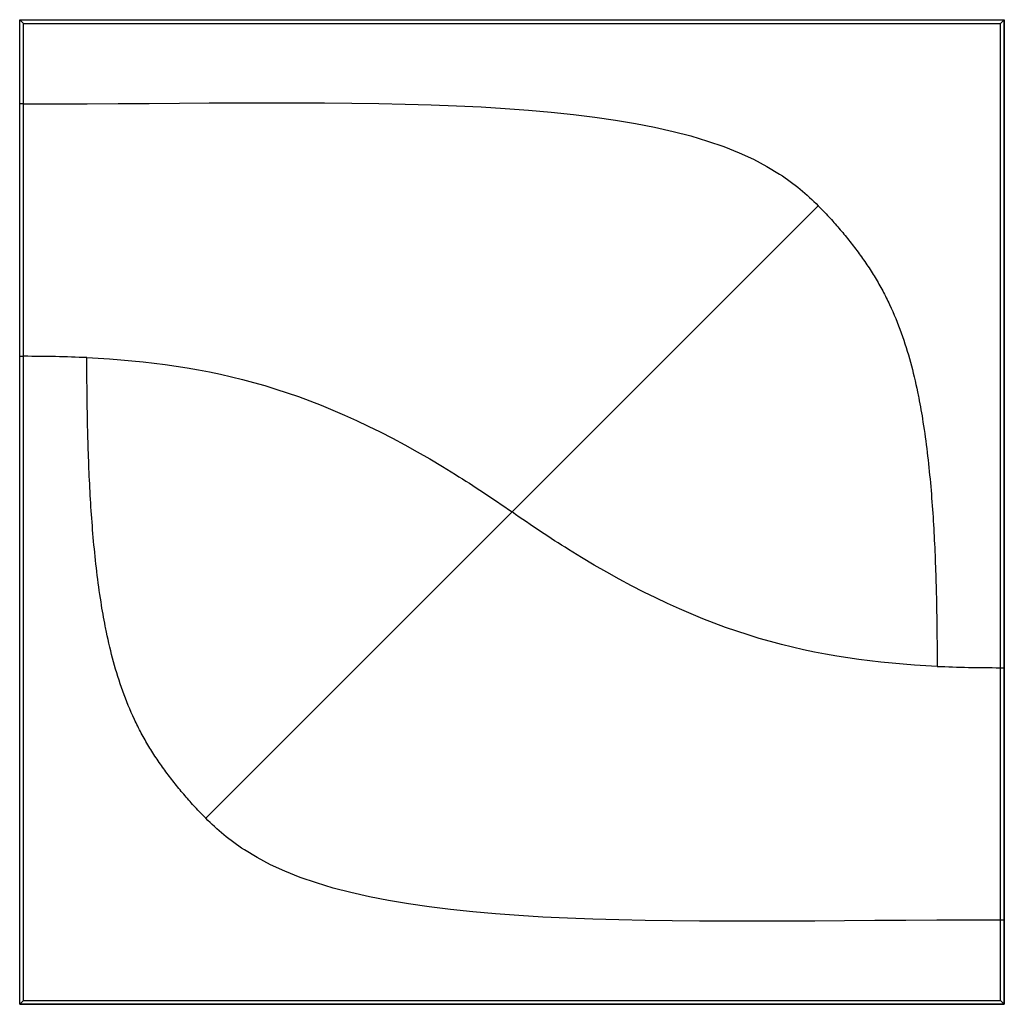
# Model space of a CAD drawing. Header units: millimetres. Extents: x 0 to 250, y 0 to 250.
import ezdxf

# ---------------------------------------------------------------- set-up
doc = ezdxf.new("R2010")
doc.units = ezdxf.units.MM
doc.layers.add('Default', color=18, linetype='Continuous', true_color=0x000000)

msp = doc.modelspace()

# ---------------------------------------------------------------- linework, layer by layer
at = {"layer": 'Default'}
for points, degree in [([(0, 0), (0, 125), (0, 250)], 2), ([(0, 250), (125, 250), (250, 250)], 2), ([(0, 228.63, 24), (0, 239.32, 24), (0, 250, 24)], 2), ([(0, 250, 24), (0, 250, 12), (0, 250)], 2), ([(0, 250, 24), (125, 250, 24), (250, 250, 24)], 2), ([(1, 249, 25), (125, 249, 25), (249, 249, 25)], 2), ([(1, 228.63, 25), (1, 238.82, 25), (1, 249, 25)], 2), ([(250, 250, 24), (249.96, 249.96, 24.04), (249.89, 249.89, 24.11), (249.78, 249.78, 24.22), (249.67, 249.67, 24.33), (249.56, 249.56, 24.44), (249.44, 249.44, 24.56), (249.33, 249.33, 24.67), (249.22, 249.22, 24.78), (249.11, 249.11, 24.89), (249.04, 249.04, 24.96), (249, 249, 25)], 3), ([(249, 85.47, 25), (249, 167.24, 25), (249, 249, 25)], 2), ([(250, 250), (250, 125), (250, 0)], 2), ([(250, 85.47, 24), (250, 167.74, 24), (250, 250, 24)], 2), ([(250, 250, 24), (250, 250, 12), (250, 250)], 2), ([(1, 228.63, 25), (0.5, 228.63, 24.5), (0, 228.63, 24)], 2), ([(0, 0, 24), (0, 82.26, 24), (0, 164.53, 24)], 2), ([(0, 164.53, 24), (0.5, 164.53, 24.5), (1, 164.53, 25)], 2), ([(17.06, 164.19, 25), (11.83, 164.42, 25), (6.49, 164.52, 25), (1, 164.53, 25)], 3), ([(1, 1, 25), (1, 82.76, 25), (1, 164.53, 25)], 2), ([(232.94, 85.81, 25), (238.17, 85.58, 25), (243.51, 85.48, 25), (249, 85.47, 25)], 3), ([(249, 85.47, 25), (249.5, 85.47, 24.5), (250, 85.47, 24)], 2), ([(249, 1, 25), (249, 11.18, 25), (249, 21.37, 25)], 2), ([(250, 21.37, 24), (249.5, 21.37, 24.5), (249, 21.37, 25)], 2), ([(250, 0, 24), (250, 10.68, 24), (250, 21.37, 24)], 2), ([(250, 0), (125, 0), (0, 0)], 2), ([(0, 0, 24), (0, 0, 12), (0, 0)], 2), ([(0, 0, 24), (125, 0, 24), (250, 0, 24)], 2), ([(1, 1, 25), (125, 1, 25), (249, 1, 25)], 2), ([(250, 0, 24), (250, 0, 12), (250, 0)], 2)]:
    msp.add_open_spline(points, degree=degree, dxfattribs=at)
at = {"layer": 'Default', "extrusion": (-2.85888e-07, -0.707107, -0.707107)}
msp.add_open_spline([(1, 249, 25), (0.96, 249.04, 24.96), (0.89, 249.11, 24.89), (0.78, 249.22, 24.78), (0.67, 249.33, 24.67), (0.56, 249.44, 24.56), (0.44, 249.56, 24.44), (0.33, 249.67, 24.33), (0.22, 249.78, 24.22), (0.11, 249.89, 24.11), (0.04, 249.96, 24.04), (0, 250, 24)], degree=3, knots=[-1.731956, -1.731956, -1.731956, -1.731956, -1.539506, -1.347055, -1.154605, -0.962155, -0.769705, -0.577255, -0.384805, -0.192355, 0, 0, 0, 0], dxfattribs=at)
at = {"layer": 'Default'}
for points, knots in [([(1, 228.63, 25), (87.9, 228.66, 25), (167.85, 232.85, 25), (199.87, 205.64, 25), (202.76, 202.76, 25)], [-0.9965636, -0.9965636, -0.9965636, -0.9965636, -0.1, 0, 0, 0, 0]), ([(1, 164.53, 25), (1, 165.22, 25), (1, 166.98, 24.82), (1, 169.69, 24.01), (1, 172.62, 22.7), (1, 175.52, 21.22), (1, 178.44, 19.72), (1, 181.38, 18.34), (1, 185.33, 16.75), (1, 190.37, 15.36), (1, 196.58, 14.82), (1, 202.79, 15.36), (1, 207.83, 16.75), (1, 211.78, 18.34), (1, 214.73, 19.72), (1, 217.64, 21.22), (1, 220.54, 22.7), (1, 223.48, 24.01), (1, 226.18, 24.83), (1, 227.95, 25), (1, 228.63, 25)], [-0.000929, -0.000929, -0.000929, -0.000929, 1.869457, 4.83485, 7.975516, 11.238144, 14.549791, 17.855107, 21.135516, 27.590539, 33.937932, 40.285328, 46.740362, 50.020764, 53.326061, 56.637693, 59.900375, 63.041247, 66.00695, 67.876732, 67.876732, 67.876732, 67.876732]), ([(202.76, 202.76, 25), (203.68, 201.85, 25), (205.47, 199.98, 25), (208.04, 197.06, 25), (210.52, 194.06, 25), (212.89, 190.98, 25), (215.14, 187.81, 25), (217.23, 184.53, 25), (219.15, 181.15, 25), (221.48, 176.51, 25), (223.94, 170.51, 25), (226.25, 163.08, 25), (227.56, 157.53, 25), (228.58, 152.45, 25), (229.48, 147.34, 25), (230.46, 140.15, 25), (231.26, 132.42, 25), (231.86, 124.67, 25), (232.3, 116.9, 25), (232.6, 109.13, 25), (232.8, 101.53, 25), (232.91, 93.76, 25), (232.94, 88.58, 25), (232.94, 85.81, 25)], [2, 2, 2, 2, 2.03125, 2.0625, 2.09375, 2.125, 2.15625, 2.1875, 2.21875, 2.25, 2.3125, 2.375, 2.4375, 2.4499972, 2.5, 2.5625, 2.625, 2.6875, 2.75, 2.8125, 2.875, 2.9333296, 2.9999998, 2.9999998, 2.9999998, 2.9999998]), ([(17.06, 164.19, 25), (48, 162.8, 25), (78.89, 155.73, 25), (120.07, 128.46, 25), (125, 125, 25)], [-0.8631488, -0.8631488, -0.8631488, -0.8631488, -0.1, 0, 0, 0, 0]), ([(47.24, 47.24, 25), (46.32, 48.15, 25), (44.53, 50.02, 25), (41.96, 52.94, 25), (39.48, 55.94, 25), (37.11, 59.02, 25), (34.86, 62.19, 25), (32.77, 65.47, 25), (30.85, 68.85, 25), (28.52, 73.49, 25), (26.06, 79.49, 25), (23.75, 86.92, 25), (22.44, 92.47, 25), (21.42, 97.55, 25), (20.52, 102.66, 25), (19.54, 109.85, 25), (18.74, 117.58, 25), (18.14, 125.33, 25), (17.7, 133.1, 25), (17.4, 140.87, 25), (17.2, 148.47, 25), (17.09, 156.24, 25), (17.06, 161.42, 25), (17.06, 164.19, 25)], [2, 2, 2, 2, 2.03125, 2.0625, 2.09375, 2.125, 2.15625, 2.1875, 2.21875, 2.25, 2.3125, 2.375, 2.4375, 2.4499972, 2.5, 2.5625, 2.625, 2.6875, 2.75, 2.8125, 2.875, 2.9333296, 2.9999998, 2.9999998, 2.9999998, 2.9999998]), ([(232.94, 85.81, 25), (202, 87.2, 25), (171.11, 94.27, 25), (129.93, 121.54, 25), (125, 125, 25)], [-0.8631488, -0.8631488, -0.8631488, -0.8631488, -0.1, 0, 0, 0, 0]), ([(249, 21.37, 25), (249, 22.05, 25), (249, 23.82, 24.83), (249, 26.52, 24.01), (249, 29.45, 22.7), (249, 32.36, 21.22), (249, 35.27, 19.72), (249, 38.22, 18.34), (249, 42.17, 16.75), (249, 47.21, 15.36), (249, 53.42, 14.82), (249, 59.63, 15.36), (249, 64.67, 16.75), (249, 68.62, 18.34), (249, 71.56, 19.72), (249, 74.48, 21.22), (249, 77.38, 22.7), (248.99, 80.31, 24.01), (249, 83.02, 24.82), (249, 84.78, 25), (249, 85.47, 25)], [-0.000168, -0.000168, -0.000168, -0.000168, 1.869614, 4.835317, 7.97619, 11.238871, 14.550504, 17.855801, 21.136203, 27.591238, 33.938635, 40.286028, 46.741052, 50.02146, 53.326777, 56.638424, 59.901052, 63.041719, 66.007112, 67.877498, 67.877498, 67.877498, 67.877498]), ([(249, 21.37, 25), (162.1, 21.34, 25), (82.15, 17.15, 25), (50.13, 44.36, 25), (47.24, 47.24, 25)], [-0.9965631, -0.9965631, -0.9965631, -0.9965631, -0.1, 0, 0, 0, 0])]:
    msp.add_open_spline(points, degree=3, knots=knots, dxfattribs=at)
at = {"layer": 'Default', "extrusion": (-1, -4.22831e-22, -1.5965e-20)}
msp.add_open_spline([(0, 164.53, 24), (0, 165.15, 24), (0, 166.76, 23.84), (0, 169.32, 23.08), (0, 172.18, 21.8), (0, 175.06, 20.33), (0, 177.99, 18.83), (0, 180.97, 17.42), (0, 185.01, 15.8), (0, 190.2, 14.37), (0, 196.58, 13.81), (0, 202.96, 14.37), (0, 208.15, 15.8), (0, 212.19, 17.42), (0, 215.17, 18.83), (0, 218.1, 20.33), (0, 220.99, 21.81), (0, 223.84, 23.08), (0, 226.4, 23.84), (0, 228.01, 24), (0, 228.63, 24)], degree=3, knots=[-0.000929, -0.000929, -0.000929, -0.000929, 1.869457, 4.83485, 7.975516, 11.238144, 14.549791, 17.855107, 21.135516, 27.590539, 33.937932, 40.285328, 46.740362, 50.020764, 53.326061, 56.637693, 59.900375, 63.041247, 66.00695, 67.876732, 67.876732, 67.876732, 67.876732], dxfattribs=at)
at = {"layer": 'Default', "extrusion": (-0.707107, 0.707106, -4.13386e-16)}
msp.add_open_spline([(202.76, 202.76, 25), (202.56, 202.56, 25), (202.15, 202.15, 24.97), (201.34, 201.34, 24.84), (200.32, 200.32, 24.59), (199.11, 199.11, 24.22), (197.9, 197.9, 23.81), (196.69, 196.69, 23.38), (195.48, 195.48, 22.94), (194.27, 194.27, 22.48), (193.07, 193.07, 22.02), (191.86, 191.86, 21.57), (190.65, 190.65, 21.11), (189.44, 189.44, 20.67), (188.23, 188.23, 20.23), (187.02, 187.02, 19.79), (185.41, 185.41, 19.23), (183.39, 183.39, 18.56), (180.97, 180.97, 17.81), (178.54, 178.54, 17.13), (176.1, 176.1, 16.52), (173.66, 173.66, 16), (171.22, 171.22, 15.57), (168.78, 168.78, 15.25), (166.33, 166.33, 15.05), (164.7, 164.7, 15), (163.07, 163.07, 15), (161.43, 161.43, 15.05), (158.99, 158.99, 15.25), (156.54, 156.54, 15.57), (154.1, 154.1, 16), (151.66, 151.66, 16.52), (149.23, 149.23, 17.13), (146.8, 146.8, 17.81), (144.37, 144.37, 18.56), (142.35, 142.35, 19.23), (140.74, 140.74, 19.79), (139.53, 139.53, 20.23), (138.32, 138.32, 20.67), (137.11, 137.11, 21.11), (135.91, 135.91, 21.57), (134.7, 134.7, 22.02), (133.49, 133.49, 22.48), (132.28, 132.28, 22.94), (131.07, 131.07, 23.38), (129.87, 129.87, 23.81), (128.65, 128.65, 24.22), (127.44, 127.44, 24.59), (126.43, 126.43, 24.84), (125.61, 125.61, 24.97), (125.2, 125.2, 25), (125, 125, 25)], degree=3, knots=[0, 0, 0, 0, 0.007812, 0.015625, 0.03125, 0.046875, 0.0625, 0.078125, 0.09375, 0.109375, 0.125, 0.140625, 0.15625, 0.171875, 0.1875, 0.203125, 0.21875, 0.25, 0.28125, 0.3125, 0.34375, 0.375, 0.40625, 0.4375, 0.46875, 0.5, 0.5, 0.53125, 0.5625, 0.59375, 0.625, 0.65625, 0.6875, 0.71875, 0.75, 0.78125, 0.796875, 0.8125, 0.828125, 0.84375, 0.859375, 0.875, 0.890625, 0.90625, 0.921875, 0.9375, 0.953125, 0.96875, 0.984375, 0.992187, 1, 1, 1, 1], dxfattribs=at)
at = {"layer": 'Default', "extrusion": (-0.707107, 0.707106, -2.06693e-15)}
msp.add_open_spline([(47.24, 47.24, 25), (47.44, 47.44, 25), (47.85, 47.85, 24.97), (48.66, 48.66, 24.84), (49.68, 49.68, 24.59), (50.89, 50.89, 24.22), (52.1, 52.1, 23.81), (53.31, 53.31, 23.38), (54.52, 54.52, 22.94), (55.73, 55.73, 22.48), (56.93, 56.93, 22.02), (58.14, 58.14, 21.57), (59.35, 59.35, 21.11), (60.56, 60.56, 20.67), (61.77, 61.77, 20.23), (62.98, 62.98, 19.79), (64.59, 64.59, 19.23), (66.61, 66.61, 18.56), (69.03, 69.03, 17.81), (71.46, 71.46, 17.13), (73.9, 73.9, 16.52), (76.34, 76.34, 16), (78.78, 78.78, 15.57), (81.22, 81.22, 15.25), (83.67, 83.67, 15.05), (85.3, 85.3, 15), (86.93, 86.93, 15), (88.57, 88.57, 15.05), (91.01, 91.01, 15.25), (93.46, 93.46, 15.57), (95.9, 95.9, 16), (98.34, 98.34, 16.52), (100.77, 100.77, 17.13), (103.2, 103.2, 17.81), (105.63, 105.63, 18.56), (107.65, 107.65, 19.23), (109.26, 109.26, 19.79), (110.47, 110.47, 20.23), (111.68, 111.68, 20.67), (112.89, 112.89, 21.11), (114.09, 114.09, 21.57), (115.3, 115.3, 22.02), (116.51, 116.51, 22.48), (117.72, 117.72, 22.94), (118.93, 118.93, 23.38), (120.13, 120.13, 23.81), (121.35, 121.35, 24.22), (122.56, 122.56, 24.59), (123.57, 123.57, 24.84), (124.39, 124.39, 24.97), (124.8, 124.8, 25), (125, 125, 25)], degree=3, knots=[0, 0, 0, 0, 0.007812, 0.015625, 0.03125, 0.046875, 0.0625, 0.078125, 0.09375, 0.109375, 0.125, 0.140625, 0.15625, 0.171875, 0.1875, 0.203125, 0.21875, 0.25, 0.28125, 0.3125, 0.34375, 0.375, 0.40625, 0.4375, 0.46875, 0.5, 0.5, 0.53125, 0.5625, 0.59375, 0.625, 0.65625, 0.6875, 0.71875, 0.75, 0.78125, 0.796875, 0.8125, 0.828125, 0.84375, 0.859375, 0.875, 0.890625, 0.90625, 0.921875, 0.9375, 0.953125, 0.96875, 0.984375, 0.992187, 1, 1, 1, 1], dxfattribs=at)
at = {"layer": 'Default', "extrusion": (-1, 4.43371e-16, -2.92958e-14)}
msp.add_open_spline([(250, 21.37, 24), (250, 21.99, 24), (250, 23.6, 23.84), (250, 26.16, 23.08), (250, 29.01, 21.81), (250, 31.9, 20.33), (250, 34.83, 18.83), (250, 37.81, 17.42), (250, 41.85, 15.8), (250, 47.03, 14.37), (250, 53.42, 13.81), (250, 59.8, 14.37), (250, 64.99, 15.8), (250, 69.02, 17.42), (250, 72.01, 18.83), (250, 74.94, 20.33), (250, 77.82, 21.8), (250, 80.68, 23.08), (250, 83.24, 23.84), (250, 84.85, 24), (250, 85.47, 24)], degree=3, knots=[-0.000168, -0.000168, -0.000168, -0.000168, 1.869614, 4.835317, 7.97619, 11.238871, 14.550504, 17.855801, 21.136203, 27.591238, 33.938635, 40.286028, 46.741052, 50.02146, 53.326777, 56.638424, 59.901052, 63.041719, 66.007112, 67.877498, 67.877498, 67.877498, 67.877498], dxfattribs=at)
at = {"layer": 'Default', "extrusion": (0.42055, -0.816377, 0.395811)}
msp.add_open_spline([(1, 1, 25), (0.96, 0.96, 24.96), (0.89, 0.89, 24.89), (0.78, 0.78, 24.78), (0.67, 0.67, 24.67), (0.56, 0.56, 24.56), (0.44, 0.44, 24.44), (0.33, 0.33, 24.33), (0.22, 0.22, 24.22), (0.11, 0.11, 24.11), (0.04, 0.04, 24.04), (0, 0, 24)], degree=3, knots=[-1.731907, -1.731907, -1.731907, -1.731907, -1.539456, -1.347006, -1.154556, -0.962106, -0.769656, -0.577206, -0.384756, -0.192306, 0, 0, 0, 0], dxfattribs=at)
at = {"layer": 'Default', "extrusion": (0.707107, 5.53277e-07, 0.707107)}
msp.add_open_spline([(250, 0, 24), (249.96, 0.04, 24.04), (249.89, 0.11, 24.11), (249.78, 0.22, 24.22), (249.67, 0.33, 24.33), (249.56, 0.44, 24.44), (249.44, 0.56, 24.56), (249.33, 0.67, 24.67), (249.22, 0.78, 24.78), (249.11, 0.89, 24.89), (249.04, 0.96, 24.96), (249, 1, 25)], degree=3, knots=[0, 0, 0, 0, 0.192401, 0.384851, 0.577301, 0.769751, 0.962201, 1.154651, 1.347102, 1.539552, 1.732002, 1.732002, 1.732002, 1.732002], dxfattribs=at)

doc.saveas('drawing.dxf')
